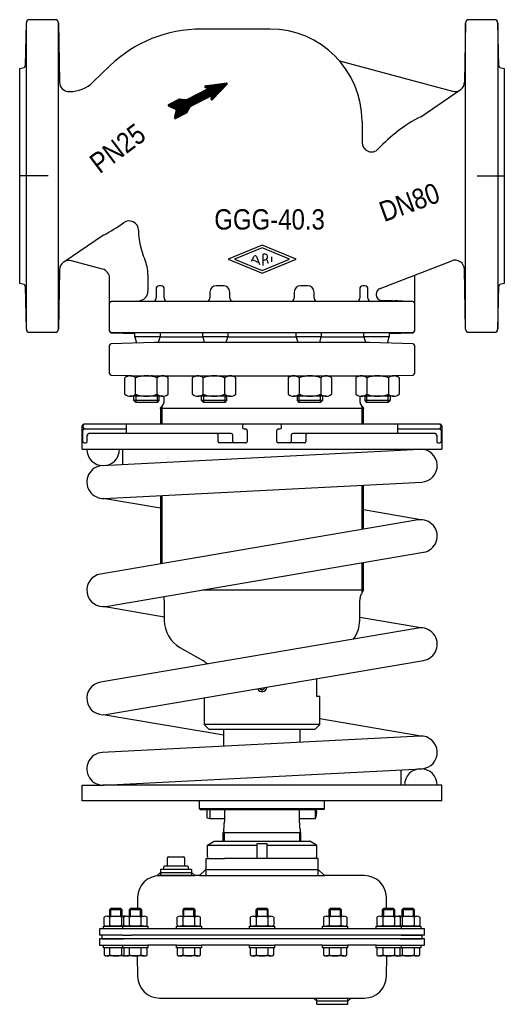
# Model space of a CAD drawing. Extents: x -148 to 162, y -180 to 450.
import ezdxf
from ezdxf.enums import TextEntityAlignment as Align

# ---------------------------------------------------------------- set-up
doc = ezdxf.new("R2010")
doc.units = 0
doc.layers.get('0').update_dxf_attribs({"linetype": 'CONTINUOUS'})

# ---------------------------------------------------------------- blocks, each defined once
blk = doc.blocks.new('*X0')
at = {"color": 7}
for p, q in [((-25.84, 401.25), (-17.57, 409.53)), ((-25.65, 399.46), (-15.48, 409.63)), ((-25.62, 399.78), (-15.67, 409.73)), ((-25.55, 400.13), (-15.93, 409.75)), ((-25.48, 400.48), (-16.26, 409.7)), ((-25.41, 400.83), (-16.59, 409.66)), ((-25.35, 401.18), (-16.91, 409.61)), ((-25.28, 401.53), (-17.24, 409.57)), ((-48.89, 387.25), (-32.85, 403.29)), ((-48.74, 387.12), (-32.27, 403.59)), ((-48.54, 387.03), (-31.7, 403.88)), ((-48.25, 387.04), (-31.12, 404.17)), ((-47.71, 387.31), (-30.54, 404.47)), ((-47.13, 387.6), (-29.97, 404.76)), ((-46.55, 387.89), (-29.39, 405.06)), ((-45.98, 388.19), (-28.81, 405.35)), ((-45.4, 388.48), (-28.24, 405.64)), ((-44.82, 388.77), (-27.66, 405.94)), ((-38.53, 394.79), (-24.77, 408.55)), ((-37.95, 395.08), (-24.44, 408.59)), ((-37.37, 395.38), (-24.11, 408.64)), ((-36.8, 395.67), (-23.78, 408.68)), ((-36.22, 395.96), (-23.46, 408.73)), ((-35.64, 396.26), (-23.13, 408.77)), ((-35.07, 396.55), (-22.8, 408.81)), ((-34.49, 396.85), (-22.48, 408.86)), ((-33.91, 397.14), (-22.15, 408.9)), ((-33.34, 397.43), (-21.82, 408.95)), ((-32.76, 397.73), (-21.49, 408.99)), ((-32.18, 398.02), (-21.17, 409.04)), ((-31.61, 398.32), (-20.84, 409.08)), ((-31.03, 398.61), (-20.51, 409.13)), ((-30.45, 398.9), (-20.19, 409.17)), ((-29.88, 399.2), (-19.86, 409.21)), ((-29.65, 407.34), (-29.02, 407.97)), ((-29.6, 407.11), (-28.69, 408.02)), ((-29.48, 406.95), (-28.37, 408.06)), ((-29.32, 406.83), (-28.04, 408.1)), ((-29.3, 399.49), (-19.53, 409.26)), ((-29.13, 406.74), (-27.71, 408.15)), ((-28.93, 406.64), (-27.38, 408.19)), ((-28.74, 406.55), (-27.06, 408.24)), ((-28.72, 399.78), (-19.2, 409.3)), ((-28.55, 406.46), (-26.73, 408.28)), ((-28.36, 406.37), (-26.4, 408.33)), ((-28.16, 406.28), (-26.08, 408.37)), ((-28.15, 400.08), (-18.88, 409.35)), ((-27.97, 406.19), (-25.75, 408.42)), ((-27.78, 406.1), (-25.42, 408.46)), ((-27.59, 406.01), (-25.09, 408.5)), ((-27.57, 400.37), (-18.55, 409.39)), ((-26.99, 400.67), (-18.22, 409.44)), ((-26.42, 400.96), (-17.89, 409.48)), ((-25.59, 399.24), (-15.34, 409.49)), ((-25.46, 399.08), (-15.26, 409.29)), ((-25.29, 398.97), (-15.26, 409)), ((-25.06, 398.92), (-19.02, 404.96)), ((-52.76, 394.98), (-50.77, 396.97)), ((-52.58, 394.88), (-50.2, 397.26)), ((-52.38, 394.79), (-49.62, 397.55)), ((-52.19, 394.7), (-49.04, 397.85)), ((-51.99, 394.61), (-48.47, 398.14)), ((-51.8, 394.53), (-47.89, 398.43)), ((-51.61, 394.44), (-47.31, 398.73)), ((-51.41, 394.35), (-46.74, 399.02)), ((-51.22, 394.26), (-46.16, 399.32)), ((-51.02, 394.17), (-45.7, 399.5)), ((-50.83, 394.09), (-45.43, 399.48)), ((-50.63, 394), (-45.17, 399.46)), ((-50.44, 393.91), (-44.91, 399.44)), ((-50.24, 393.82), (-44.65, 399.41)), ((-50.05, 393.73), (-44.39, 399.39)), ((-49.85, 393.64), (-44.13, 399.37)), ((-49.66, 393.56), (-43.87, 399.35)), ((-49.46, 393.47), (-43.61, 399.32)), ((-49.27, 393.38), (-43.35, 399.3)), ((-49.07, 393.29), (-43.09, 399.28)), ((-49.01, 387.7), (-34, 402.7)), ((-48.99, 387.44), (-33.43, 403)), ((-48.94, 388.06), (-34.58, 402.41)), ((-48.88, 393.2), (-42.83, 399.26)), ((-48.86, 388.41), (-35.16, 402.12)), ((-48.79, 388.77), (-35.73, 401.82)), ((-48.72, 389.12), (-36.31, 401.53)), ((-48.68, 393.12), (-42.57, 399.23)), ((-48.64, 389.48), (-36.89, 401.24)), ((-48.57, 389.84), (-37.46, 400.94)), ((-48.5, 390.19), (-38.04, 400.65)), ((-48.49, 393.03), (-42.31, 399.21)), ((-48.42, 390.55), (-38.62, 400.35)), ((-48.35, 390.91), (-39.19, 400.06)), ((-48.29, 392.94), (-42.05, 399.19)), ((-48.27, 391.26), (-39.77, 399.77)), ((-48.2, 391.62), (-40.35, 399.47)), ((-48.13, 391.98), (-40.92, 399.18)), ((-48.1, 392.85), (-41.79, 399.16)), ((-48.05, 392.33), (-41.27, 399.12)), ((-47.98, 392.69), (-41.53, 399.14)), ((-52.99, 395.31), (-51.93, 396.38)), ((-52.99, 395.6), (-52.5, 396.08)), ((-52.9, 395.12), (-51.35, 396.67)), ((-44.25, 389.07), (-39.01, 394.3)), ((-43.67, 389.36), (-39.44, 393.59)), ((-43.09, 389.66), (-39.86, 392.89)), ((-42.52, 389.95), (-40.29, 392.18)), ((-41.94, 390.24), (-40.71, 391.47)), ((-41.36, 390.54), (-41.14, 390.76))]:
    blk.add_line(p, q, dxfattribs=at)
blk = doc.blocks.new('DMA160', base_point=(-83.78, 640.19))
at = {"color": 7}
for p, q in [((-27.86, -77.94), (-23.48, -75.42)), ((-23.48, -75.42), (37.52, -75.42)), ((41.89, -77.94), (37.52, -75.42)), ((-27.86, -85.42), (-27.86, -77.94)), ((-27.86, -77.94), (4.02, -77.94)), ((4.02, -76.92), (10.02, -76.92)), ((4.02, -86.42), (4.02, -76.92)), ((10.02, -76.92), (10.02, -86.42)), ((10.02, -77.94), (41.89, -77.94)), ((41.89, -77.94), (41.89, -85.42)), ((-53.48, -91.42), (-53.48, -85.92)), ((-52.98, -85.42), (-42.98, -85.42)), ((-42.48, -85.92), (-42.48, -91.42)), ((-28.98, -86.42), (-28.98, -97.42)), ((-28.98, -86.42), (-26.86, -86.42)), ((-26.86, -86.42), (-17.03, -86.42)), ((4.02, -86.42), (-17.03, -86.42)), ((10.02, -86.42), (4.02, -86.42)), ((40.89, -86.42), (10.02, -86.42)), ((43.02, -86.42), (40.89, -86.42)), ((43.02, -97.42), (43.02, -86.42)), ((-57.98, -93.42), (-57.98, -97.42)), ((-55.98, -93.42), (-57.98, -93.42)), ((-55.98, -91.92), (-55.98, -93.42)), ((-39.98, -93.42), (-55.98, -93.42)), ((-40.48, -91.42), (-55.48, -91.42)), ((-39.98, -93.42), (-39.98, -91.92)), ((-37.98, -93.42), (-39.98, -93.42)), ((-37.98, -93.42), (-37.98, -97.42)), ((-28.98, -93.42), (-32.98, -97.42)), ((-28.98, -93.42), (43.02, -93.42)), ((47.02, -97.42), (43.02, -93.42)), ((-57.98, -95.42), (-59.98, -97.42)), ((-59.98, -97.42), (-58.56, -97.42)), ((-37.98, -97.42), (-58.56, -97.42)), ((-58.56, -97.42), (-57.98, -97.42)), ((-57.98, -95.42), (-37.98, -95.42)), ((-57.98, -97.42), (-37.98, -97.42)), ((-37.98, -95.42), (-35.98, -97.42)), ((-37.98, -97.42), (-35.98, -97.42)), ((-32.98, -97.42), (-35.98, -97.42)), ((-32.98, -97.42), (-28.98, -97.42)), ((-28.98, -97.42), (43.02, -97.42)), ((43.02, -97.42), (47.02, -97.42)), ((72.59, -97.42), (47.02, -97.42)), ((-72.56, -111.17), (-72.69, -118.52)), ((86.72, -118.52), (86.59, -111.17)), ((-89.68, -118.52), (-90.48, -119.32)), ((-90.48, -119.32), (-90.48, -123.31)), ((-82.48, -119.32), (-90.48, -119.32)), ((-83.28, -118.52), (-89.68, -118.52)), ((-89.68, -123.31), (-89.68, -118.52)), ((-82.48, -119.32), (-83.28, -118.52)), ((-83.28, -123.31), (-83.28, -118.52)), ((-82.48, -123.31), (-82.48, -119.32)), ((-77.16, -118.52), (-77.96, -119.32)), ((-69.96, -119.32), (-77.96, -119.32)), ((-77.96, -119.32), (-77.96, -123.31)), ((-70.76, -118.52), (-77.16, -118.52)), ((-77.16, -123.31), (-77.16, -118.52)), ((-69.96, -119.32), (-70.76, -118.52)), ((-70.76, -123.31), (-70.76, -118.52)), ((-69.96, -123.31), (-69.96, -119.32)), ((-42.93, -118.52), (-43.73, -119.32)), ((-43.73, -119.32), (-43.73, -123.31)), ((-35.73, -119.32), (-43.73, -119.32)), ((-36.53, -118.52), (-42.93, -118.52)), ((-42.93, -123.31), (-42.93, -118.52)), ((-35.73, -119.32), (-36.53, -118.52)), ((-36.53, -123.31), (-36.53, -118.52)), ((-35.73, -123.31), (-35.73, -119.32)), ((3.82, -118.52), (3.02, -119.32)), ((11.02, -119.32), (3.02, -119.32)), ((3.02, -119.32), (3.02, -123.31)), ((10.22, -118.52), (3.82, -118.52)), ((3.82, -118.52), (3.82, -123.31)), ((11.02, -119.32), (10.22, -118.52)), ((10.22, -118.52), (10.22, -123.31)), ((11.02, -123.31), (11.02, -119.32)), ((50.57, -118.52), (49.77, -119.32)), ((49.77, -119.32), (49.77, -123.31)), ((57.77, -119.32), (49.77, -119.32)), ((50.57, -118.52), (50.57, -123.31)), ((56.97, -118.52), (50.57, -118.52)), ((56.97, -118.52), (56.97, -123.31)), ((57.77, -119.32), (56.97, -118.52)), ((57.77, -123.31), (57.77, -119.32)), ((84.79, -118.52), (83.99, -119.32)), ((91.99, -119.32), (83.99, -119.32)), ((83.99, -119.32), (83.99, -123.31)), ((91.19, -118.52), (84.79, -118.52)), ((84.79, -118.52), (84.79, -123.31)), ((91.99, -119.32), (91.19, -118.52)), ((91.19, -118.52), (91.19, -123.31)), ((91.99, -123.31), (91.99, -119.32)), ((97.32, -118.52), (96.52, -119.32)), ((96.52, -119.32), (96.52, -123.31)), ((104.52, -119.32), (96.52, -119.32)), ((97.32, -118.52), (97.32, -123.31)), ((103.72, -118.52), (97.32, -118.52)), ((103.72, -118.52), (103.72, -123.31)), ((104.52, -119.32), (103.72, -118.52)), ((104.52, -123.31), (104.52, -119.32)), ((-93.99, -129.15), (-93.99, -123.98)), ((-92.11, -123.31), (-90.48, -123.31)), ((-90.48, -123.31), (-89.68, -123.31)), ((-90.24, -129.15), (-90.24, -123.98)), ((-89.68, -123.31), (-83.28, -123.31)), ((-83.28, -123.31), (-82.48, -123.31)), ((-82.73, -129.15), (-82.73, -123.98)), ((-82.48, -123.31), (-80.86, -123.31)), ((-81.46, -129.15), (-81.46, -123.98)), ((-79.59, -123.31), (-77.96, -123.31)), ((-77.96, -123.31), (-77.16, -123.31)), ((-77.71, -129.15), (-77.71, -123.98)), ((-77.16, -123.31), (-70.76, -123.31)), ((-70.76, -123.31), (-69.96, -123.31)), ((-70.21, -129.15), (-70.21, -123.98)), ((-69.96, -123.31), (-68.33, -123.31)), ((-66.45, -129.15), (-66.45, -123.98)), ((-47.24, -129.15), (-47.24, -123.98)), ((-45.36, -123.31), (-43.73, -123.31)), ((-43.73, -123.31), (-42.93, -123.31)), ((-43.49, -129.15), (-43.49, -123.98)), ((-42.93, -123.31), (-36.53, -123.31)), ((-36.53, -123.31), (-35.73, -123.31)), ((-35.98, -129.15), (-35.98, -123.98)), ((-35.73, -123.31), (-34.11, -123.31)), ((-32.23, -129.15), (-32.23, -123.98)), ((-0.49, -123.98), (-0.49, -129.15)), ((1.39, -123.31), (3.02, -123.31)), ((3.02, -123.31), (3.82, -123.31)), ((3.26, -123.98), (3.26, -129.15)), ((3.82, -123.31), (10.22, -123.31)), ((10.22, -123.31), (11.02, -123.31)), ((10.77, -123.98), (10.77, -129.15)), ((11.02, -123.31), (12.64, -123.31)), ((14.52, -123.98), (14.52, -129.15)), ((46.26, -123.98), (46.26, -129.15)), ((48.14, -123.31), (49.77, -123.31)), ((49.77, -123.31), (50.57, -123.31)), ((50.01, -123.98), (50.01, -129.15)), ((50.57, -123.31), (56.97, -123.31)), ((56.97, -123.31), (57.77, -123.31)), ((57.52, -123.98), (57.52, -129.15)), ((57.77, -123.31), (59.39, -123.31)), ((61.27, -123.98), (61.27, -129.15)), ((80.48, -123.98), (80.48, -129.15)), ((82.36, -123.31), (83.99, -123.31)), ((83.99, -123.31), (84.79, -123.31)), ((84.24, -123.98), (84.24, -129.15)), ((84.79, -123.31), (91.19, -123.31)), ((91.19, -123.31), (91.99, -123.31)), ((91.74, -123.98), (91.74, -129.15)), ((91.99, -123.31), (93.62, -123.31)), ((94.89, -123.31), (96.52, -123.31)), ((95.49, -123.98), (95.49, -129.15)), ((96.52, -123.31), (97.32, -123.31)), ((96.76, -123.98), (96.76, -129.15)), ((97.32, -123.31), (103.72, -123.31)), ((103.72, -123.31), (104.52, -123.31)), ((104.27, -123.98), (104.27, -129.15)), ((104.52, -123.31), (106.14, -123.31)), ((108.02, -123.98), (108.02, -129.15)), ((-96.98, -131.42), (-96.98, -135.42)), ((-92.11, -131.42), (-96.98, -131.42)), ((-94.48, -131.42), (-94.48, -129.82)), ((-94.48, -129.82), (-93.99, -129.82)), ((-92.11, -131.42), (-94.48, -131.42)), ((-93.99, -129.82), (-81.96, -129.82)), ((-81.98, -129.81), (-92.11, -129.81)), ((105.02, -131.41), (-92.11, -131.41)), ((-81.98, -131.42), (-92.11, -131.42)), ((-80.86, -129.81), (-81.98, -129.81)), ((-75.94, -129.82), (-81.98, -129.81)), ((-75.94, -131.42), (-81.98, -131.42)), ((-78.48, -131.42), (-81.98, -131.42)), ((-81.96, -131.42), (-81.96, -129.82)), ((-81.96, -129.82), (-81.46, -129.82)), ((-78.48, -131.42), (-81.96, -131.42)), ((-81.46, -129.82), (-78.98, -129.82)), ((-81.46, -129.82), (-78.48, -129.82)), ((-68.33, -129.81), (-79.59, -129.81)), ((-78.48, -129.82), (-75.94, -129.82)), ((-65.96, -131.42), (-78.48, -131.42)), ((-77.96, -129.81), (-77.96, -129.82)), ((-77.96, -131.42), (-77.96, -131.42)), ((-77.16, -129.82), (-77.16, -129.81)), ((-75.94, -129.82), (-69.96, -129.82)), ((-70.76, -129.82), (-70.76, -129.81)), ((-69.96, -129.82), (-69.96, -129.81)), ((-69.96, -129.82), (-69.76, -129.82)), ((-69.96, -131.42), (-69.96, -131.42)), ((-69.76, -129.82), (-66.45, -129.82)), ((-69.76, -129.82), (-65.96, -129.82)), ((-65.96, -129.82), (-65.96, -131.42)), ((-47.73, -131.42), (-47.73, -129.82)), ((-47.73, -129.82), (-47.24, -129.82)), ((-31.73, -131.42), (-47.73, -131.42)), ((-47.24, -129.82), (-35.73, -129.82)), ((-34.11, -129.81), (-45.36, -129.81)), ((-43.73, -129.81), (-43.73, -129.82)), ((-43.73, -131.42), (-43.73, -131.42)), ((-42.93, -129.82), (-42.93, -129.81)), ((-36.53, -129.82), (-36.53, -129.81)), ((-35.73, -129.82), (-35.73, -129.81)), ((-35.73, -129.82), (-35.53, -129.82)), ((-35.73, -131.42), (-35.73, -131.42)), ((-35.53, -129.82), (-32.23, -129.82)), ((-35.53, -129.82), (-31.73, -129.82)), ((-31.73, -129.82), (-31.73, -131.42)), ((-0.98, -131.42), (-0.98, -129.82)), ((-0.98, -129.82), (2.82, -129.82)), ((15.02, -131.42), (-0.98, -131.42)), ((-0.49, -129.82), (2.82, -129.82)), ((12.64, -129.81), (1.39, -129.81)), ((2.82, -129.82), (3.02, -129.82)), ((3.02, -129.81), (3.02, -129.82)), ((3.02, -129.82), (14.52, -129.82)), ((3.02, -131.42), (3.02, -131.42)), ((3.82, -129.81), (3.82, -129.82)), ((10.22, -129.81), (10.22, -129.82)), ((11.02, -129.82), (11.02, -129.81)), ((11.02, -131.42), (11.02, -131.42)), ((14.52, -129.82), (15.02, -129.82)), ((15.02, -129.82), (15.02, -131.42)), ((45.77, -131.42), (45.77, -129.82)), ((45.77, -129.82), (49.57, -129.82)), ((61.77, -131.42), (45.77, -131.42)), ((46.26, -129.82), (49.57, -129.82)), ((59.39, -129.81), (48.14, -129.81)), ((49.57, -129.82), (49.77, -129.82)), ((49.77, -129.81), (49.77, -129.82)), ((49.77, -129.82), (61.27, -129.82)), ((49.77, -131.42), (49.77, -131.42)), ((50.57, -129.81), (50.57, -129.82)), ((56.97, -129.81), (56.97, -129.82)), ((57.77, -129.82), (57.77, -129.81)), ((57.77, -131.42), (57.77, -131.42)), ((61.27, -129.82), (61.77, -129.82)), ((61.77, -129.82), (61.77, -131.42)), ((79.99, -131.42), (79.99, -129.82)), ((79.99, -129.82), (83.79, -129.82)), ((92.52, -131.42), (79.99, -131.42)), ((80.48, -129.82), (83.79, -129.82)), ((93.62, -129.81), (82.36, -129.81)), ((83.79, -129.82), (83.99, -129.82)), ((83.99, -129.81), (83.99, -129.82)), ((83.99, -129.82), (92.52, -129.82)), ((83.99, -131.42), (83.99, -131.42)), ((84.79, -129.81), (84.79, -129.82)), ((91.19, -129.81), (91.19, -129.82)), ((96.02, -129.81), (91.99, -129.82)), ((91.99, -129.82), (91.99, -129.81)), ((91.99, -131.42), (91.99, -131.42)), ((92.52, -129.82), (92.64, -129.82)), ((95.99, -131.42), (92.52, -131.42)), ((92.64, -129.82), (95.49, -129.82)), ((92.64, -129.82), (93.01, -129.82)), ((93.01, -129.82), (95.49, -129.82)), ((96.02, -129.81), (94.89, -129.81)), ((95.49, -129.82), (95.99, -129.82)), ((95.99, -129.82), (108.02, -129.82)), ((95.99, -129.82), (95.99, -131.42)), ((96.02, -131.42), (95.99, -131.42)), ((106.42, -129.8), (96.02, -129.81)), ((108.52, -131.42), (96.02, -131.42)), ((111.02, -131.41), (105.02, -131.41)), ((108.02, -129.82), (108.52, -129.82)), ((108.52, -129.82), (108.52, -131.42)), ((111.02, -135.41), (111.02, -131.41)), ((-95.48, -135.42), (-96.98, -135.42)), ((-96.98, -137.92), (-96.98, -141.92)), ((-95.48, -137.92), (-96.98, -137.92)), ((-95.48, -135.42), (-95.48, -137.92)), ((-81.98, -135.42), (-95.48, -135.42)), ((-95.48, -137.92), (-81.48, -137.92)), ((-79.48, -137.92), (-95.48, -137.92)), ((-81.98, -135.42), (-76.36, -135.42)), ((-76.98, -137.92), (-79.48, -137.92)), ((91.02, -137.92), (-76.98, -137.92)), ((90.39, -135.42), (-76.36, -135.42)), ((96.02, -135.42), (90.39, -135.42)), ((93.52, -137.92), (91.02, -137.92)), ((109.52, -137.92), (93.52, -137.92)), ((95.52, -137.92), (109.52, -137.92)), ((105.02, -135.41), (96.02, -135.42)), ((96.02, -135.42), (109.52, -135.42)), ((97.32, -135.42), (97.32, -135.42)), ((103.72, -135.41), (103.72, -135.42)), ((104.52, -135.42), (104.52, -135.41)), ((111.02, -135.41), (105.02, -135.41)), ((109.52, -137.92), (109.52, -135.42)), ((111.02, -137.92), (109.52, -137.92)), ((111.02, -141.92), (111.02, -137.92)), ((-96.98, -141.92), (-81.98, -141.92)), ((-94.48, -141.92), (-81.98, -141.92)), ((-94.48, -143.52), (-94.48, -141.92)), ((-93.99, -143.52), (-94.48, -143.52)), ((-93.99, -143.52), (-93.99, -148.16)), ((-81.96, -143.52), (-93.99, -143.52)), ((-90.24, -148.16), (-90.24, -143.52)), ((-82.73, -148.16), (-82.73, -143.52)), ((-81.98, -141.92), (-75.94, -141.92)), ((-81.98, -141.92), (-78.48, -141.92)), ((-81.96, -141.92), (-78.48, -141.92)), ((-81.96, -143.52), (-81.96, -141.92)), ((-81.46, -143.52), (-81.96, -143.52)), ((-78.98, -143.52), (-81.46, -143.52)), ((-81.46, -143.52), (-81.46, -148.16)), ((-78.48, -143.52), (-81.46, -143.52)), ((-78.48, -141.92), (-65.96, -141.92)), ((-69.96, -143.52), (-78.48, -143.52)), ((-69.76, -143.52), (-78.48, -143.52)), ((-77.96, -141.92), (-77.96, -141.92)), ((-77.71, -148.16), (-77.71, -143.52)), ((-70.21, -148.16), (-70.21, -143.52)), ((-69.96, -141.92), (-69.96, -141.92)), ((-69.76, -143.52), (-69.96, -143.52)), ((-66.45, -143.52), (-69.76, -143.52)), ((-65.96, -143.52), (-69.76, -143.52)), ((-66.45, -148.16), (-66.45, -143.52)), ((-47.73, -141.92), (-65.96, -141.92)), ((-65.96, -141.92), (-65.96, -143.52)), ((-47.73, -141.92), (-31.73, -141.92)), ((-47.73, -143.52), (-47.73, -141.92)), ((-47.24, -143.52), (-47.73, -143.52)), ((-47.24, -143.52), (-47.24, -148.16)), ((-35.73, -143.52), (-47.24, -143.52)), ((-35.53, -143.52), (-47.24, -143.52)), ((-43.73, -141.92), (-43.73, -141.92)), ((-43.49, -148.16), (-43.49, -143.52)), ((-35.98, -148.16), (-35.98, -143.52)), ((-35.73, -141.92), (-35.73, -141.92)), ((-35.53, -143.52), (-35.73, -143.52)), ((-32.23, -143.52), (-35.53, -143.52)), ((-31.73, -143.52), (-35.53, -143.52)), ((-32.23, -148.16), (-32.23, -143.52)), ((-0.98, -141.92), (-31.73, -141.92)), ((-31.73, -141.92), (-31.73, -143.52)), ((-0.98, -141.92), (15.02, -141.92)), ((-0.98, -143.52), (-0.98, -141.92)), ((2.82, -143.52), (-0.98, -143.52)), ((-0.49, -143.52), (-0.49, -148.16)), ((2.82, -143.52), (-0.49, -143.52)), ((3.02, -143.52), (2.82, -143.52)), ((3.02, -141.92), (3.02, -141.92)), ((14.52, -143.52), (3.02, -143.52)), ((3.26, -143.52), (3.26, -148.16)), ((10.77, -143.52), (10.77, -148.16)), ((11.02, -141.92), (11.02, -141.92)), ((14.52, -148.16), (14.52, -143.52)), ((15.02, -143.52), (14.52, -143.52)), ((45.77, -141.92), (15.02, -141.92)), ((15.02, -141.92), (15.02, -143.52)), ((45.77, -141.92), (61.77, -141.92)), ((45.77, -143.52), (45.77, -141.92)), ((49.57, -143.52), (45.77, -143.52)), ((46.26, -143.52), (46.26, -148.16)), ((49.57, -143.52), (46.26, -143.52)), ((49.77, -143.52), (49.57, -143.52)), ((61.27, -143.52), (49.57, -143.52)), ((49.77, -141.92), (49.77, -141.92)), ((61.27, -143.52), (49.77, -143.52)), ((50.01, -143.52), (50.01, -148.16)), ((57.52, -143.52), (57.52, -148.16)), ((57.77, -141.92), (57.77, -141.92)), ((61.77, -143.52), (61.27, -143.52)), ((61.27, -148.16), (61.27, -143.52)), ((79.99, -141.92), (61.77, -141.92)), ((61.77, -141.92), (61.77, -143.52)), ((79.99, -141.92), (92.52, -141.92)), ((79.99, -143.52), (79.99, -141.92)), ((83.79, -143.52), (79.99, -143.52)), ((80.48, -143.52), (80.48, -148.16)), ((83.79, -143.52), (80.48, -143.52)), ((83.99, -143.52), (83.79, -143.52)), ((83.99, -141.92), (83.99, -141.92)), ((92.52, -143.52), (83.99, -143.52)), ((84.24, -143.52), (84.24, -148.16)), ((91.74, -143.52), (91.74, -148.16)), ((91.99, -141.92), (91.99, -141.92)), ((92.52, -141.92), (95.99, -141.92)), ((92.64, -143.52), (92.52, -143.52)), ((95.49, -143.52), (92.64, -143.52)), ((93.01, -143.52), (92.64, -143.52)), ((95.49, -143.52), (93.01, -143.52)), ((95.49, -148.16), (95.49, -143.52)), ((95.99, -143.52), (95.49, -143.52)), ((95.99, -141.92), (95.99, -143.52)), ((95.99, -141.92), (96.02, -141.92)), ((108.02, -143.52), (95.99, -143.52)), ((96.02, -141.92), (108.52, -141.92)), ((96.02, -141.92), (111.02, -141.92)), ((96.76, -143.52), (96.76, -148.16)), ((104.27, -143.52), (104.27, -148.16)), ((108.52, -143.52), (108.02, -143.52)), ((108.02, -148.16), (108.02, -143.52)), ((108.52, -141.92), (108.52, -143.52)), ((-80.86, -148.82), (-92.11, -148.82)), ((-68.33, -148.82), (-79.59, -148.82)), ((-72.79, -148.76), (-72.56, -161.98)), ((-34.11, -148.82), (-45.36, -148.82)), ((12.64, -148.82), (1.39, -148.82)), ((59.39, -148.82), (48.14, -148.82)), ((93.62, -148.82), (82.36, -148.82)), ((86.59, -161.98), (86.82, -148.76)), ((106.14, -148.82), (94.89, -148.82)), ((-58.56, -175.73), (40.02, -175.73)), ((42.02, -177.73), (40.02, -175.73)), ((40.02, -175.73), (42.02, -175.73)), ((42.02, -175.73), (62.02, -175.73)), ((42.02, -179.73), (42.02, -175.73)), ((62.02, -175.73), (64.02, -175.73)), ((62.02, -179.73), (62.02, -175.73)), ((64.02, -175.73), (62.02, -177.73)), ((64.02, -175.73), (72.59, -175.73)), ((62.02, -177.73), (42.02, -177.73)), ((42.02, -179.73), (62.02, -179.73))]:
    blk.add_line(p, q, dxfattribs=at)
for centre, radius, start, end in [((-52.98, -85.92), 0.5, 90, 180), ((-42.98, -85.92), 0.5, 0, 90), ((-26.86, -85.42), 1, 180, 270), ((40.89, -85.42), 1, 270, 0), ((-55.48, -91.92), 0.5, 90, 180), ((-40.48, -91.92), 0.5, 0, 90), ((-58.56, -111.42), 14, 90, 179), ((72.59, -111.42), 14, 1, 90), ((-92.11, -126.3), 2.99, 51.05281, 128.94719), ((-86.48, -134.26), 10.94, 69.94743, 110.05257), ((-80.86, -126.3), 2.99, 77.73433, 128.94719), ((-79.59, -126.3), 2.99, 51.05281, 128.94719), ((-73.96, -134.26), 10.94, 69.94743, 110.05257), ((-68.33, -126.3), 2.99, 51.05281, 128.94719), ((-45.36, -126.3), 2.99, 51.05281, 128.94719), ((-39.73, -134.26), 10.94, 69.94743, 110.05257), ((-34.11, -126.3), 2.99, 51.05281, 128.94719), ((1.39, -126.3), 2.99, 51.05281, 128.94719), ((7.02, -134.26), 10.94, 69.94743, 110.05257), ((12.64, -126.3), 2.99, 51.05281, 128.94719), ((48.14, -126.3), 2.99, 51.05281, 128.94719), ((53.77, -134.26), 10.94, 69.94743, 110.05257), ((59.39, -126.3), 2.99, 51.05281, 128.94719), ((82.36, -126.3), 2.99, 51.05281, 128.94719), ((87.99, -134.26), 10.94, 69.94743, 110.05257), ((93.62, -126.3), 2.99, 51.05281, 128.94719), ((94.89, -126.3), 2.99, 51.05281, 102.26567), ((100.52, -134.26), 10.94, 69.94743, 110.05257), ((106.14, -126.3), 2.99, 51.05281, 128.94719), ((-92.11, -126.83), 2.99, 231.05281, 308.94719), ((-86.48, -118.87), 10.94, 249.94743, 290.05257), ((-80.86, -126.83), 2.99, 231.05281, 282.26567), ((-79.59, -126.83), 2.99, 231.05281, 308.94719), ((-73.96, -118.87), 10.94, 249.94743, 290.05257), ((-68.33, -126.83), 2.99, 231.05281, 308.94719), ((-45.36, -126.83), 2.99, 231.05281, 308.94719), ((-39.73, -118.87), 10.94, 249.94743, 290.05257), ((-34.11, -126.83), 2.99, 231.05281, 308.94719), ((1.39, -126.83), 2.99, 231.05281, 308.94719), ((7.02, -118.87), 10.94, 249.94743, 290.05257), ((12.64, -126.83), 2.99, 231.05281, 308.94719), ((48.14, -126.83), 2.99, 231.05281, 308.94719), ((53.77, -118.87), 10.94, 249.94743, 290.05257), ((59.39, -126.83), 2.99, 231.05281, 308.94719), ((82.36, -126.83), 2.99, 231.05281, 308.94719), ((87.99, -118.87), 10.94, 249.94743, 290.05257), ((93.62, -126.83), 2.99, 231.05281, 308.94719), ((94.89, -126.83), 2.99, 257.73433, 308.94719), ((100.52, -118.87), 10.94, 249.94743, 268.24415), ((100.52, -118.87), 10.94, 271.89724, 290.05257), ((106.14, -126.83), 2.99, 231.05281, 265.05613), ((106.14, -126.83), 2.99, 274.94387, 275.31623), ((106.14, -126.83), 2.99, 275.31623, 308.94719), ((94.52, -137.92), 1, 359.9999999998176, 0), ((-92.11, -145.83), 2.99, 231.05281, 308.94719), ((-86.48, -137.87), 10.94, 249.94743, 290.05257), ((-80.86, -145.83), 2.99, 231.05281, 282.26567), ((-79.59, -145.83), 2.99, 231.05281, 308.94719), ((-73.96, -137.87), 10.94, 249.94743, 290.05257), ((-68.33, -145.83), 2.99, 231.05281, 308.94719), ((-45.36, -145.83), 2.99, 231.05281, 308.94719), ((-39.73, -137.87), 10.94, 249.94743, 290.05257), ((-34.11, -145.83), 2.99, 231.05281, 308.94719), ((1.39, -145.83), 2.99, 231.05281, 308.94719), ((7.02, -137.87), 10.94, 249.94743, 290.05257), ((12.64, -145.83), 2.99, 231.05281, 308.94719), ((48.14, -145.83), 2.99, 231.05281, 308.94719), ((53.77, -137.87), 10.94, 249.94743, 290.05257), ((59.39, -145.83), 2.99, 231.05281, 308.94719), ((82.36, -145.83), 2.99, 231.05281, 308.94719), ((87.99, -137.87), 10.94, 249.94743, 290.05257), ((93.62, -145.83), 2.99, 231.05281, 308.94719), ((94.89, -145.83), 2.99, 257.73433, 308.94719), ((100.52, -137.87), 10.94, 249.94743, 290.05257), ((106.14, -145.83), 2.99, 231.05281, 308.94719), ((-58.56, -161.73), 14, 181, 270), ((72.59, -161.73), 14, 270, 359)]:
    blk.add_arc(centre, radius, start, end, dxfattribs=at)

msp = doc.modelspace()

# ---------------------------------------------------------------- linework, layer by layer
at = {"color": 7}
for p, q in [((-143.74, 448.32), (-144.47, 420.69)), ((-143.74, 448.32), (-143.74, 252.22)), ((-125.16, 450.27), (-141.74, 450.27)), ((-123.16, 448.3), (-122.49, 410.27)), ((-123.16, 252.23), (-123.16, 448.3)), ((137.19, 448.3), (136.52, 410.27)), ((137.19, 252.23), (137.19, 448.3)), ((155.77, 450.27), (139.19, 450.27)), ((158.5, 420.69), (157.77, 448.32)), ((157.77, 448.32), (157.77, 252.22)), ((12.02, 444.27), (-31.95, 444.27)), ((56.65, 423.85), (128.97, 404.47)), ((-147.98, 419.01), (-145.21, 419.75)), ((-90.33, 420.66), (-100.89, 410.45)), ((159.24, 419.75), (162.02, 419.01)), ((-29.13, 407.96), (-15.92, 409.75)), ((-116.18, 404.27), (-116.49, 404.27)), ((-27.55, 405.99), (-40.92, 399.18)), ((-27.55, 405.99), (-29.3, 406.82)), ((-15.41, 408.74), (-24.62, 399.11)), ((108.56, 388.21), (133.88, 405.29)), ((-45.93, 399.44), (-52.68, 395.99)), ((-45.6, 399.5), (-41.25, 399.12)), ((-25.28, 401.54), (-38.65, 394.72)), ((-25.28, 401.54), (-25.64, 399.63)), ((-52.66, 394.91), (-47.96, 392.79)), ((-47.96, 392.79), (-49, 387.74)), ((-41.15, 390.75), (-38.89, 394.5)), ((-41.39, 390.53), (-48.14, 387.08)), ((71.02, 385.27), (71.02, 371.65)), ((-94.34, 312.42), (-119.85, 295.21)), ((7.02, 306), (-14.73, 297)), ((7.02, 304.27), (-10.55, 297)), ((28.77, 297), (7.02, 306)), ((24.58, 297), (7.02, 304.27)), ((-14.73, 297), (7.02, 288)), ((-10.55, 297), (7.02, 289.73)), ((0.21, 295.69), (2.09, 298.93)), ((4.86, 294.84), (0.71, 296.56)), ((3.41, 298.81), (5.32, 293.57)), ((7.02, 288), (28.77, 297)), ((7.02, 289.73), (24.58, 297)), ((7.52, 300.1), (7.52, 293.08)), ((9.87, 297.1), (10.94, 294.49)), ((13.14, 298.6), (13.14, 295.4)), ((-122.49, 290.24), (-123.16, 252.23)), ((-94.93, 290.67), (-114.94, 296.03)), ((82.65, 278.35), (128.37, 295.95)), ((137.19, 252.23), (136.52, 290.45)), ((-90.48, 250.95), (-90.48, 284.88)), ((-65.98, 287.08), (-65.98, 276.46)), ((104.52, 286.77), (104.52, 250.95)), ((-145.21, 280.78), (-147.98, 281.53)), ((-144.47, 279.84), (-143.74, 252.22)), ((-60.75, 278), (-60.75, 272)), ((-57.48, 280), (-58.75, 280)), ((-55.48, 272), (-55.48, 278)), ((-17.6, 280), (-22.33, 280)), ((36.36, 280), (31.63, 280)), ((69.51, 278), (69.51, 272)), ((72.78, 280), (71.51, 280)), ((74.78, 272), (74.78, 278)), ((157.77, 252.22), (158.5, 279.84)), ((162.02, 281.53), (159.24, 280.78)), ((-26.33, 276), (-26.33, 272)), ((-13.6, 272), (-13.6, 276)), ((27.63, 276), (27.63, 272)), ((40.36, 272), (40.36, 276)), ((80.02, 274.59), (80.02, 274.51)), ((-89.51, 270), (-71.83, 270.46)), ((103.54, 270), (-89.51, 270)), ((103.54, 270), (83.91, 270.51)), ((93.77, 270.3), (91.95, 270.3)), ((93.77, 270.3), (93.77, 270.26)), ((93.81, 270.25), (93.77, 270.3)), ((-141.74, 250.27), (-125.16, 250.27)), ((-89.51, 249.95), (-74.23, 249.55)), ((103.54, 249.95), (-89.51, 249.95)), ((-74.23, 247.3), (-74.23, 249.95)), ((-74.23, 247.3), (-73.24, 243.36)), ((-58.23, 247.3), (-74.23, 247.3)), ((-59.14, 243.66), (-58.23, 247.3)), ((-58.23, 249.95), (-58.23, 247.3)), ((-58.23, 247.27), (-30.92, 247.27)), ((-30.93, 247.3), (-30.93, 249.95)), ((-30.93, 247.3), (-30.02, 243.66)), ((-14.93, 247.3), (-30.93, 247.3)), ((-15.84, 243.66), (-14.93, 247.3)), ((-14.94, 247.27), (28.97, 247.27)), ((-14.93, 249.95), (-14.93, 247.3)), ((28.96, 247.3), (28.96, 249.95)), ((28.96, 247.3), (29.87, 243.66)), ((44.96, 247.3), (28.96, 247.3)), ((44.05, 243.66), (44.96, 247.3)), ((44.95, 247.27), (72.26, 247.27)), ((44.96, 249.95), (44.96, 247.3)), ((72.26, 247.3), (72.26, 249.95)), ((72.26, 247.3), (73.17, 243.66)), ((88.26, 247.3), (72.26, 247.3)), ((87.27, 243.36), (88.26, 247.3)), ((88.26, 249.55), (103.54, 249.95)), ((88.26, 249.95), (88.26, 247.3)), ((139.19, 250.27), (155.77, 250.27)), ((-90.48, 223.89), (-90.48, 241.94)), ((-61.98, 243.66), (-89.51, 242.93)), ((76.02, 243.66), (-61.98, 243.66)), ((103.54, 242.93), (76.02, 243.66)), ((104.52, 241.94), (104.52, 223.89)), ((-89.5, 222.89), (-63.87, 222.44)), ((-80.75, 210.59), (-80.75, 221.14)), ((-77.29, 222.37), (-56.5, 222.37)), ((-73.82, 210.59), (-73.82, 221.14)), ((-63.09, 222.37), (77.9, 222.37)), ((-59.97, 210.59), (-59.97, 221.14)), ((-53.04, 215.87), (-53.04, 221.14)), ((-37.46, 210.59), (-37.46, 221.14)), ((-33.99, 222.37), (-13.21, 222.37)), ((-30.53, 210.59), (-30.53, 221.14)), ((-16.67, 215.87), (-16.67, 221.14)), ((-9.74, 215.87), (-9.74, 221.14)), ((23.77, 221.14), (23.77, 215.87)), ((27.24, 222.37), (48.02, 222.37)), ((30.7, 221.14), (30.7, 215.87)), ((44.56, 221.14), (44.56, 210.59)), ((51.49, 221.14), (51.49, 210.59)), ((67.07, 221.14), (67.07, 215.87)), ((70.53, 222.37), (91.32, 222.37)), ((74, 221.14), (74, 210.59)), ((77.9, 222.44), (103.53, 222.89)), ((87.85, 221.14), (87.85, 210.59)), ((94.78, 221.14), (94.78, 210.59)), ((-53.04, 210.59), (-53.04, 215.87)), ((-16.67, 210.59), (-16.67, 215.87)), ((-9.74, 210.59), (-9.74, 215.87)), ((23.77, 215.87), (23.77, 210.59)), ((30.7, 215.87), (30.7, 210.59)), ((67.07, 215.87), (67.07, 210.59)), ((-56.5, 209.37), (-77.29, 209.37)), ((-74.9, 206.55), (-74.9, 209.92)), ((-73.65, 210.53), (-73.65, 205.3)), ((-60.15, 210.53), (-60.15, 205.3)), ((-58.9, 209.92), (-58.9, 206.55)), ((-13.21, 209.37), (-33.99, 209.37)), ((-31.6, 206.55), (-31.6, 209.92)), ((-30.35, 210.53), (-30.35, 205.3)), ((-16.85, 210.53), (-16.85, 205.3)), ((-15.6, 209.92), (-15.6, 206.55)), ((48.02, 209.37), (27.24, 209.37)), ((29.63, 206.55), (29.63, 209.92)), ((30.88, 205.3), (30.88, 210.53)), ((44.38, 205.3), (44.38, 210.53)), ((45.63, 209.92), (45.63, 206.55)), ((91.32, 209.37), (70.53, 209.37)), ((72.93, 206.55), (72.93, 209.92)), ((74.18, 205.3), (74.18, 210.53)), ((87.68, 205.3), (87.68, 210.53)), ((88.93, 209.92), (88.93, 206.55)), ((-58.9, 206.55), (-74.9, 206.55)), ((-73.65, 205.3), (-74.9, 206.55)), ((-60.15, 205.3), (-73.65, 205.3)), ((-58.9, 206.55), (-60.15, 205.3)), ((-57.98, 201.56), (-57.83, 201.72)), ((-57.03, 202.64), (-57.03, 191.44)), ((-15.6, 206.55), (-31.6, 206.55)), ((-30.35, 205.3), (-31.6, 206.55)), ((-16.85, 205.3), (-30.35, 205.3)), ((-15.6, 206.55), (-16.85, 205.3)), ((45.63, 206.55), (29.63, 206.55)), ((30.88, 205.3), (29.63, 206.55)), ((44.38, 205.3), (30.88, 205.3)), ((45.63, 206.55), (44.38, 205.3)), ((71.07, 191.44), (71.07, 202.64)), ((71.86, 201.72), (72.02, 201.56)), ((88.93, 206.55), (72.93, 206.55)), ((74.18, 205.3), (72.93, 206.55)), ((87.68, 205.3), (74.18, 205.3)), ((88.93, 206.55), (87.68, 205.3)), ((-57.98, 201.56), (-57.98, 191.44)), ((72.02, 201.56), (-57.98, 201.56)), ((72.02, 191.44), (72.02, 201.56)), ((-107.98, 175.44), (-107.98, 190.44)), ((-107.33, 189.44), (-107.33, 190.44)), ((121.02, 191.44), (-106.98, 191.44)), ((-79.59, 189.44), (-79.59, 191.44)), ((-5.48, 190.44), (-5.48, 189.44)), ((19.52, 189.44), (19.52, 190.44)), ((93.62, 191.44), (93.62, 189.44)), ((121.36, 190.44), (121.36, 189.44)), ((122.02, 190.44), (122.02, 175.44)), ((-107.61, 180.44), (-107.61, 187.44)), ((-106.61, 188.44), (-80.59, 188.44)), ((-104.75, 180.44), (-104.75, 184.44)), ((-12.66, 185.44), (-103.75, 185.44)), ((-79.97, 188.65), (-79.97, 185.44)), ((-21.05, 180.44), (-21.05, 184.44)), ((-11.66, 180.44), (-11.66, 184.44)), ((-4.48, 188.44), (-3.48, 188.44)), ((-2.48, 187.44), (-2.48, 180.44)), ((16.52, 180.44), (16.52, 187.44)), ((17.52, 188.44), (18.52, 188.44)), ((25.69, 184.44), (25.69, 180.44)), ((117.78, 185.44), (26.69, 185.44)), ((35.08, 184.44), (35.08, 180.44)), ((94, 185.44), (94, 188.65)), ((94.62, 188.44), (120.64, 188.44)), ((118.78, 184.44), (118.78, 180.44)), ((121.64, 187.44), (121.64, 180.44)), ((-106.61, 179.44), (-105.75, 179.44)), ((-3.48, 179.44), (-20.05, 179.44)), ((34.08, 179.44), (17.52, 179.44)), ((119.78, 179.44), (120.64, 179.44)), ((-107.98, 175.44), (-57.98, 175.44)), ((-95.13, 164.93), (108.07, 175.43)), ((-81.98, 165.6), (-81.98, 175.44)), ((-57.98, 175.44), (-57.03, 175.44)), ((-57.03, 175.44), (72.02, 175.44)), ((72.02, 175.44), (108.62, 175.44)), ((96.02, 174.8), (96.02, 175.44)), ((108.62, 175.44), (122.02, 175.44)), ((-94.04, 143.95), (109.16, 154.45)), ((71.07, 124.1), (71.07, 152.48)), ((72.02, 124.26), (72.02, 152.53)), ((-57.98, 145.82), (-57.98, 102.12)), ((-57.03, 145.87), (-57.03, 102.28)), ((-57.98, 137.71), (-94.59, 143.94)), ((108.62, 130.34), (72.02, 136.57)), ((106.85, 130.19), (-96.35, 95.59)), ((-92.82, 74.89), (110.38, 109.49)), ((71.07, 83.75), (71.07, 102.79)), ((72.02, 85.39), (72.02, 102.96)), ((-31.14, 85.39), (72.02, 85.39)), ((72.02, 85.39), (70.59, 82.92)), ((-55.48, 78.92), (-55.48, 65.93)), ((69.52, 65.93), (69.52, 78.92)), ((-55.48, 68.08), (-94.59, 74.74)), ((108.62, 61.14), (69.52, 67.8)), ((106.85, 60.99), (-96.35, 26.39)), ((-45.48, 48.61), (-30.48, 39.95)), ((-92.82, 5.69), (110.38, 40.29)), ((42.02, 17.27), (42.02, 28.65)), ((5.52, 22.43), (5.52, 22.4)), ((5.52, 22.4), (7.02, 21.54)), ((7.02, 21.54), (8.52, 22.4)), ((8.52, 22.4), (8.52, 22.94)), ((-29.98, 16.39), (-29.98, -0.73)), ((44.02, 17.27), (42.02, 17.27)), ((44.02, -0.73), (44.02, 17.27)), ((-17.48, -7.59), (-94.59, 5.54)), ((108.62, -8.06), (44.02, 2.94)), ((-29.98, -0.73), (-26.98, -3.73)), ((44.02, -0.73), (-29.98, -0.73)), ((-26.98, -3.73), (41.02, -3.73)), ((-17.48, -14.56), (-17.48, -3.73)), ((31.52, -12.03), (31.52, -3.73)), ((44.02, -0.73), (41.02, -3.73)), ((108.07, -8.07), (-95.13, -18.57)), ((-94.04, -39.55), (109.16, -29.05)), ((96.02, -39.56), (96.02, -29.73)), ((-107.98, -49.56), (-107.98, -39.56)), ((-107.98, -39.56), (-94.86, -39.56)), ((-95.13, -39.55), (-94.86, -39.56)), ((119.12, -39.56), (-94.86, -39.56)), ((-81.98, -39.56), (-81.98, -38.92)), ((122.02, -39.56), (96.02, -39.56)), ((122.02, -49.56), (122.02, -39.56)), ((122.02, -49.56), (-107.98, -49.56)), ((-32.98, -54.66), (-32.98, -49.56)), ((47.02, -54.66), (47.02, -49.56)), ((-32.98, -54.66), (-32.48, -55.16)), ((47.02, -54.66), (-32.98, -54.66)), ((-32.48, -55.16), (-27.98, -55.16)), ((-27.98, -55.16), (42.02, -55.16)), ((-27.98, -60.73), (-27.98, -55.16)), ((-26.38, -55.16), (-26.38, -61.16)), ((-17.03, -55.16), (-17.03, -62.73)), ((31.06, -62.73), (31.06, -55.16)), ((41.02, -55.16), (41.02, -61.16)), ((46.52, -55.16), (42.02, -55.16)), ((46.52, -55.16), (47.02, -54.66)), ((-26.38, -61.16), (-27.98, -60.73)), ((-17.03, -61.16), (-26.38, -61.16)), ((41.02, -61.16), (31.06, -61.16)), ((-17.48, -69.73), (-17.48, -67.73)), ((-17.03, -69.73), (-17.48, -69.28)), ((31.52, -69.28), (31.07, -69.73)), ((31.52, -67.73), (31.52, -69.73)), ((-17.03, -69.73), (-17.88, -69.73)), ((-17.88, -75.42), (-17.88, -69.73)), ((-17.03, -75.42), (-17.03, -69.73)), ((-17.03, -69.73), (31.07, -69.73)), ((31.07, -69.73), (31.07, -75.42)), ((31.92, -69.73), (31.07, -69.73)), ((31.92, -75.42), (31.92, -69.73))]:
    msp.add_line(p, q, dxfattribs=at)
at = {"color": 1}
for p, q in [((-147.98, 281.53), (-147.98, 419.01)), ((162.02, 419.01), (162.02, 281.53)), ((-129.82, 350.27), (-147.98, 350.27)), ((144.59, 350.27), (162.02, 350.27))]:
    msp.add_line(p, q, dxfattribs=at)
at = {"color": 7}
for points in [[(-17.48, -67.73, 0.014289), (-17.34, -67.16), (-17.28, -66.79, 0.019106), (-17.2, -66.03), (-17.18, -65.65, 0.000239), (-17.1, -64.09), (-17.06, -63.41), (-17.03, -62.73)], [(31.52, -67.73, -0.014289), (31.37, -67.16), (31.31, -66.79, -0.019106), (31.23, -66.03), (31.21, -65.65, -0.000239), (31.13, -64.09), (31.09, -63.41), (31.06, -62.73)]]:
    msp.add_lwpolyline(points, format="xyb", dxfattribs=at)
for centre, radius, start, end in [((-141.74, 448.27), 2, 90, 178.5), ((-125.16, 448.27), 2, 1, 90), ((139.19, 448.27), 2, 90, 179), ((155.77, 448.27), 2, 1.5, 90), ((-31.95, 360.27), 84, 90, 134.03227), ((12.02, 385.27), 59, 0, 90), ((-145.47, 420.72), 1, 285, 358.5), ((159.5, 420.72), 1, 181.5, 255), ((-116.49, 410.27), 6, 180, 270), ((-116.18, 426.27), 22, 270, 314.03227), ((-15.84, 409.15), 0.6, 316.27455, 97.72545), ((130.52, 410.27), 6, 255, 0), ((-29.05, 407.36), 0.6, 97.72545, 244.82435), ((-45.66, 398.9), 0.6, 84.99462, 117), ((-41.19, 399.71), 0.6, 264.99462, 297), ((-25.05, 399.52), 0.6, 169.17565, 316.27455), ((-52.41, 395.46), 0.6, 117, 245.65981), ((-41.66, 391.06), 0.6, 297, 329.00538), ((-38.38, 394.19), 0.6, 117, 149.00538), ((-48.41, 387.62), 0.6, 168.34019, 297), ((154.02, 300.27), 99, 117.33437, 137.16657), ((77.02, 371.65), 6, 180, 317.16657), ((-77.98, 315.53), 6, 0.76796, 126.19415), ((-139.98, 400.27), 99, 297.4583, 306.19415), ((-22.98, 316.27), 49, 180.76796, 203.23146), ((-116.49, 290.24), 6, 75, 179.71298), ((-90.98, 287.08), 25, 0, 23.23146), ((2.72, 298.56), 0.73, 20.0242, 149.81793), ((8.46, 295.56), 4.63, 75.03187, 101.71492), ((6.97, 298.7), 2.74, 281.47463, 291.04567), ((4.06, 306.26), 10.84, 291.04567, 302.35296), ((8.97, 298.51), 1.67, 302.35296, 65.85501), ((130.52, 290.35), 6, 1, 111.04592), ((-116.49, 290.24), 6, 179.71298, 180), ((-96.48, 284.88), 6, 0, 75), ((-145.47, 279.82), 1, 1.5, 75), ((-58.75, 278), 2, 90, 180), ((-57.48, 278), 2, 0, 90), ((-22.33, 276), 4, 90, 180), ((-17.6, 276), 4, 0, 90), ((31.63, 276), 4, 90, 180), ((36.36, 276), 4, 0, 90), ((71.51, 278), 2, 90, 180), ((72.78, 278), 2, 0, 90), ((84.02, 274.59), 4, 110, 180), ((159.5, 279.82), 1, 105, 178.5), ((-71.98, 276.46), 6, 271.5, 0), ((-62.75, 272), 2, 270, 0), ((-53.48, 272), 2, 180, 270), ((-28.33, 272), 2, 270, 0), ((-11.6, 272), 2, 180, 270), ((25.63, 272), 2, 270, 0), ((42.36, 272), 2, 180, 270), ((67.51, 272), 2, 270, 0), ((76.78, 272), 2, 180, 270), ((84.02, 274.51), 4, 180, 268.5), ((-89.48, 269), 1, 91.5, 180), ((103.52, 269), 1, 0, 88.5), ((-141.74, 252.27), 2, 181.5, 270), ((-125.16, 252.27), 2, 270, 359), ((139.19, 252.27), 2, 181, 270), ((155.77, 252.27), 2, 270, 358.5), ((-89.48, 250.95), 1, 180, 268.5), ((103.52, 250.95), 1, 271.5, 0), ((-89.48, 241.94), 1, 91.5, 180), ((103.52, 241.94), 1, 0, 88.5), ((-89.48, 223.89), 1, 180, 269), ((-77.29, 216.86), 5.51, 51.05281, 128.94719), ((-66.9, 202.16), 20.21, 69.94743, 110.05257), ((-63.96, 217.45), 5, 80.02093, 89), ((-56.5, 216.86), 5.51, 51.05281, 128.94719), ((-33.99, 216.86), 5.51, 51.05281, 128.94719), ((-23.6, 202.16), 20.21, 69.94743, 110.05257), ((-13.21, 216.86), 5.51, 51.05281, 128.94719), ((27.24, 216.86), 5.51, 51.05281, 128.94719), ((37.63, 202.16), 20.21, 69.94743, 110.05257), ((48.02, 216.86), 5.51, 51.05281, 128.94719), ((70.53, 216.86), 5.51, 51.05281, 128.94719), ((80.93, 202.16), 20.21, 69.94743, 110.05257), ((91.32, 216.86), 5.51, 51.05281, 128.94719), ((103.52, 223.89), 1, 271, 0), ((-77.29, 214.88), 5.51, 231.05281, 308.94719), ((-66.9, 229.58), 20.21, 249.94743, 290.05257), ((-56.5, 214.88), 5.51, 231.05281, 308.94719), ((-63.48, 207.38), 8, 0, 14.81961), ((-33.99, 214.88), 5.51, 231.05281, 308.94719), ((-23.6, 229.58), 20.21, 249.94743, 290.05257), ((-13.21, 214.88), 5.51, 231.05281, 308.94719), ((27.24, 214.88), 5.51, 231.05281, 308.94719), ((37.63, 229.58), 20.21, 249.94743, 290.05257), ((48.02, 214.88), 5.51, 231.05281, 308.94719), ((70.53, 214.88), 5.51, 231.05281, 308.94719), ((77.52, 207.38), 8, 165.18039, 180), ((80.93, 229.58), 20.21, 249.94743, 290.05257), ((91.32, 214.88), 5.51, 231.05281, 308.94719), ((-63.48, 207.38), 8, 315, 0), ((77.52, 207.38), 8, 180, 225), ((-106.98, 190.44), 1, 90, 180), ((-106.33, 190.44), 1, 90, 180), ((-106.33, 189.44), 1, 180, 270), ((-80.59, 189.44), 1, 270, 0), ((-4.48, 190.44), 1, 90, 180), ((-4.48, 189.44), 1, 180, 270), ((18.52, 190.44), 1, 0, 90), ((18.52, 189.44), 1, 270, 0), ((94.62, 189.44), 1, 180, 270), ((120.36, 190.44), 1, 0, 90), ((120.36, 189.44), 1, 270, 0), ((121.02, 190.44), 1, 0, 90), ((-106.61, 187.44), 1, 90, 180), ((-103.75, 184.44), 1, 90, 180), ((-22.05, 184.44), 1, 0, 90), ((-12.66, 184.44), 1, 0, 90), ((-3.48, 187.44), 1, 0, 90), ((17.52, 187.44), 1, 90, 180), ((26.69, 184.44), 1, 90, 180), ((36.08, 184.44), 1, 90, 180), ((117.78, 184.44), 1, 0, 90), ((120.64, 187.44), 1, 0, 90), ((-106.61, 180.44), 1, 180, 270), ((-105.75, 180.44), 1, 270, 0), ((-20.05, 180.44), 1, 180, 270), ((-10.66, 180.44), 1, 180, 270), ((-3.48, 180.44), 1, 270, 0), ((17.52, 180.44), 1, 180, 270), ((24.69, 180.44), 1, 270, 0), ((34.08, 180.44), 1, 270, 0), ((119.78, 180.44), 1, 180, 270), ((120.64, 180.44), 1, 270, 0), ((-94.58, 175.44), 10.5, 180, 0), ((108.62, 164.94), 10.5, 272.95803, 92.95803), ((-94.58, 154.44), 10.5, 92.95803, 272.95803), ((108.62, 119.84), 10.5, 279.66339, 99.66339), ((-94.58, 85.24), 10.5, 99.66339, 279.66339), ((77.52, 78.92), 8, 150, 180), ((-63.48, 78.92), 8, 0, 16.49899), ((-35.48, 65.93), 20, 180, 240), ((49.52, 65.93), 20, 323.2227, 0), ((108.62, 50.64), 10.5, 279.66339, 99.66339), ((-35.48, 31.29), 10, 42.26676, 60), ((-94.58, 16.04), 10.5, 99.66339, 279.66339), ((7.02, 23.27), 3, 200.63505, 358.69174), ((7.02, 23.27), 1.73, 208.91092, 350.41587), ((108.62, -18.56), 10.5, 272.95803, 92.95803), ((-94.58, -29.06), 10.5, 92.95803, 272.95803), ((108.62, -39.56), 10.5, 0, 180), ((33.52, -57.16), 8.5, 331.92751, 13.60896)]:
    msp.add_arc(centre, radius, start, end, dxfattribs=at)

# ---------------------------------------------------------------- block references
for name, p in [('*X0', (0, 0)), ('DMA160', (-83.78, 640.19))]:
    msp.add_blockref(name, p)

# ---------------------------------------------------------------- texts
at = {"color": 7, "width": 0.88209}
for s, rotation, p in [('PN25', 37, (-104.62, 361.66)), ('DN80', 20, (80.66, 332.88))]:
    msp.add_text(s, height=13, rotation=rotation, dxfattribs=at).set_placement(p, align=Align.TOP_LEFT)
msp.add_text('GGG-40.3', height=13, dxfattribs=at).set_placement((47.24, 316), align=Align.RIGHT)

doc.saveas('drawing.dxf')
